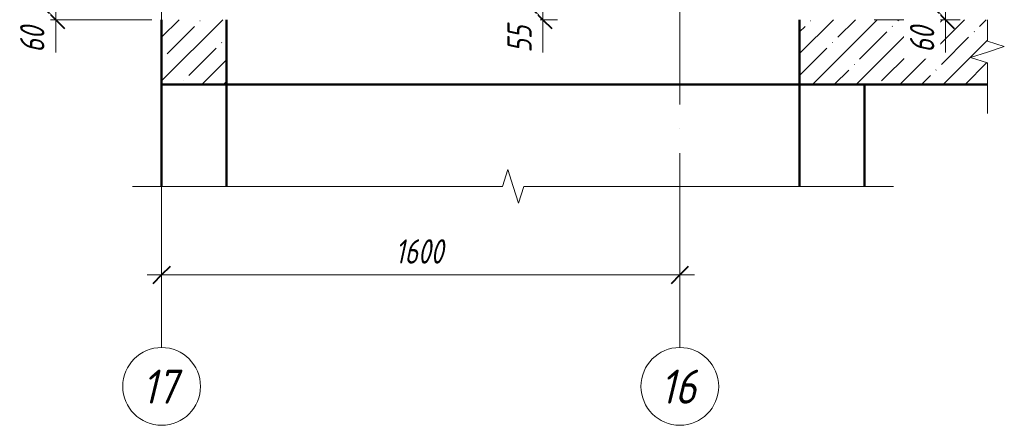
# Model space of a CAD drawing. Header units: millimetres. Extents: x -17457 to 38668, y -1477 to 6786.
# Tile 77 of 104: x 23815 to 26855, y -1412 to -160. Entities that reach past the tile are written whole.
import ezdxf

# ---------------------------------------------------------------- set-up
doc = ezdxf.new("R2010")
doc.units = ezdxf.units.MM
doc.linetypes.add('ADSK_Линия сетки', pattern=[750, 600, -75, 0, -75])
doc.linetypes.add('ADSK_Невидимые', pattern=[150, 90, -60])
for name, color, linetype, lineweight in [('A-____-____-DIMS', 211, 'Continuous', 9), ('A-____-____-DIMS-30', 211, 'Continuous', 9), ('A-____-NOTE-TEXT', 131, 'Continuous', 20), ('A-DETL-GENF-OTLN', 92, 'Continuous', 20), ('A-FLOR-____-HDLN', 190, 'ADSK_Невидимые', 20), ('A-FLOR-____-MCUT', 192, 'Continuous', 50), ('A-FLOR-____-OTLN', 192, 'Continuous', 20), ('A-FLOR-____-PATT', 8, 'Continuous', 50), ('A-WALL-____-MCUT', 113, 'Continuous', 50), ('A-WALL-____-OTLN', 113, 'Continuous', 20), ('S-GRID-____-IDEN', 1, 'Continuous', 20), ('S-GRID-____-OTLN', 1, 'Continuous', 9)]:
    doc.layers.add(name, color=color, linetype=linetype, lineweight=lineweight)
doc.styles.add('GOST Common_I', font='GOST Common Italic.ttf', dxfattribs={"width": 0.9, "height": 105})
doc.styles.add('GOST Common_I_1', font='GOST Common Italic.ttf', dxfattribs={"width": 0.8, "height": 75})
doc.dimstyles.new('ADSK_Округление_5мм__Узкий_', dxfattribs={"dimscale": 304.8, "dimtxt": 0.247469, "dimasz": 0.177165, "dimexe": 0.147638, "dimexo": 0.000322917, "dimgap": 0.03937, "dimtad": 1, "dimdec": 0, "dimlfac": 304.8, "dimrnd": 5, "dimdsep": 46, "dimtxsty": 'GOST Common_I_1', "dimblk1": 'OBLIQUE', "dimblk2": 'OBLIQUE', "dimsah": 1, "dimcen": 0.09, "dimdle": 0.147638, "dimazin": 0, "dimtfac": 1, "dimtdec": 4, "dimtix": 1, "dimtmove": 1, "dimatfit": 3, "dimfxl": 1, "dimtvp": 1, "dimtfill": 1, "dimtolj": 1, "dimtzin": 0, "dimlwd": 20, "dimlwe": 20, "dimarcsym": 2})
doc.dimstyles.new('ADSK_Округление_5мм__Узкий__1', dxfattribs={"dimscale": 304.8, "dimtxt": 0.247469, "dimasz": 0.177165, "dimexe": 0.147638, "dimexo": 0.000322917, "dimgap": 0.03937, "dimtad": 1, "dimdec": 0, "dimlfac": 304.8, "dimrnd": 5, "dimdsep": 46, "dimtxsty": 'GOST Common_I_1', "dimblk1": 'OBLIQUE', "dimblk2": 'OBLIQUE', "dimsah": 1, "dimcen": 0.09, "dimdle": 0.147638, "dimazin": 0, "dimtfac": 1, "dimtdec": 4, "dimtix": 1, "dimtmove": 0, "dimatfit": 3, "dimfxl": 1, "dimtvp": 1, "dimtfill": 1, "dimtolj": 1, "dimtzin": 0, "dimlwd": 20, "dimlwe": 20, "dimarcsym": 2})

# ---------------------------------------------------------------- blocks, each defined once
blk = doc.blocks.new('ADSK_Обрыв_Линия - ADSK_Обрыв_линия-1516213-КЖ1_Р_ВЭ1_Армирование_14')
at = {"layer": 'A-DETL-GENF-OTLN'}
for p, q in [((-51600, -674.4), (-50548, -674.4)), ((-50481.2, -674.4), (-49430, -674.4))]:
    blk.add_line(p, q, dxfattribs=at)
blk = doc.blocks.new('ADSK_Обрыв_Линия - ADSK_Обрыв_линия-1070728-КЖ1_Р_ВЭ1_Армирование_14')
at = {"layer": 'A-DETL-GENF-OTLN'}
for p, q in [((-49050, -226.2), (-49050, -160)), ((-49050, -360), (-49050, -293))]:
    blk.add_line(p, q, dxfattribs=at)
blk = doc.blocks.new('Ось сетки - Круг_Ø8 мм-6408-КЖ1_Р_ВЭ1_Армирование_14')
at = {"layer": 'S-GRID-____-IDEN'}
for start, end in [(0, 180), (180, 360)]:
    blk.add_arc((-50000, -1291.8), 120, start, end, dxfattribs=at)
blk = doc.blocks.new('DIMBLOCK292-КЖ1_Р_ВЭ1_Армирование_14')
at = {"layer": 'A-____-____-DIMS-30', "lineweight": 40}
for p, q in [((23926, -98), (23899, -71)), ((23926, -98), (23953, -125)), ((23926, -160), (23899, -133)), ((23926, -160), (23953, -187))]:
    blk.add_line(p, q, dxfattribs=at)
at = {"layer": 'A-____-____-DIMS-30', "lineweight": 20}
for p, q in [((23926, -98), (23881, -98)), ((23926, -205), (23926, -98)), ((23926, -98), (24290, -98)), ((23926, -162.2), (23926, -129)), ((23926, -160), (23881, -160)), ((23926, -160), (24223, -160)), ((23926, -261.6), (23926, -162.2))]:
    blk.add_line(p, q, dxfattribs=at)
at = {"layer": 'A-____-____-DIMS-30', "color": 0, "lineweight": 20, "insert": (23816, -261.6), "char_height": 75, "width": 101.253, "attachment_point": 1, "rotation": 90, "line_spacing_factor": 1.022761, "style": 'GOST Common_I_1', "bg_fill": 3, "box_fill_scale": 1.25, "bg_fill_color": 256, "bg_fill_true_color": 13158600, "bg_fill_transparency": 0}
blk.add_mtext('60', dxfattribs=at)
blk = doc.blocks.new('_Oblique')
at = {"color": 0, "linetype": 'ByBlock', "lineweight": -2}
blk.add_line((-0.5, -0.5), (0.5, 0.5), dxfattribs=at)
blk = doc.blocks.new('DIMBLOCK299-КЖ1_Р_ВЭ1_Армирование_14')
at = {"layer": 'A-____-____-DIMS-30', "lineweight": 40}
for p, q in [((26673.7, -98), (26646.7, -71)), ((26673.7, -98), (26700.7, -125)), ((26673.7, -160), (26646.7, -133)), ((26673.7, -160), (26700.7, -187))]:
    blk.add_line(p, q, dxfattribs=at)
at = {"layer": 'A-____-____-DIMS-30', "lineweight": 20}
for p, q in [((26673.7, -98), (26420, -98)), ((26673.7, -205), (26673.7, -98)), ((26673.7, -98), (26718.7, -98)), ((26673.7, -162.2), (26673.7, -129)), ((26673.7, -160), (26453, -160)), ((26673.7, -160), (26718.7, -160)), ((26673.7, -261.6), (26673.7, -162.2))]:
    blk.add_line(p, q, dxfattribs=at)
at = {"layer": 'A-____-____-DIMS-30', "color": 0, "lineweight": 20, "insert": (26563.7, -261.6), "char_height": 75, "width": 101.253, "attachment_point": 1, "rotation": 90, "line_spacing_factor": 1.022761, "style": 'GOST Common_I_1', "bg_fill": 3, "box_fill_scale": 1.25, "bg_fill_color": 256, "bg_fill_true_color": 13158600, "bg_fill_transparency": 0}
blk.add_mtext('60', dxfattribs=at)
blk = doc.blocks.new('DIMBLOCK315-КЖ1_Р_ВЭ1_Армирование_14')
at = {"layer": 'A-____-____-DIMS-30', "lineweight": 40}
for p, q in [((25430.5, -107), (25403.5, -80)), ((25430.5, -107), (25457.5, -134)), ((25430.5, -160), (25403.5, -133)), ((25430.5, -160), (25457.5, -187))]:
    blk.add_line(p, q, dxfattribs=at)
at = {"layer": 'A-____-____-DIMS-30', "lineweight": 20}
for p, q in [((25430.5, -107), (25422.3, -107)), ((25430.5, -205), (25430.5, -107)), ((25430.5, -107), (25475.5, -107)), ((25430.5, -162.2), (25430.5, -133.5)), ((25430.5, -160), (25422.3, -160)), ((25430.5, -160), (25475.5, -160)), ((25430.5, -261.6), (25430.5, -162.2))]:
    blk.add_line(p, q, dxfattribs=at)
at = {"layer": 'A-____-____-DIMS-30', "color": 0, "lineweight": 20, "insert": (25320.5, -261.6), "char_height": 75, "width": 101.253, "attachment_point": 1, "rotation": 90, "line_spacing_factor": 1.022761, "style": 'GOST Common_I_1', "bg_fill": 3, "box_fill_scale": 1.25, "bg_fill_color": 256, "bg_fill_true_color": 13158600, "bg_fill_transparency": 0}
blk.add_mtext('55', dxfattribs=at)
blk = doc.blocks.new('DIMBLOCK327-КЖ1_Р_ВЭ1_Армирование_14')
at = {"layer": 'A-____-____-DIMS-30', "lineweight": 20}
for p, q in [((24253, -947.8), (24253, -902.8)), ((25853, -947.8), (25853, -902.8)), ((25898, -947.8), (24208, -947.8)), ((24253, -947.8), (24253, -956)), ((25853, -947.8), (25853, -956))]:
    blk.add_line(p, q, dxfattribs=at)
at = {"layer": 'A-____-____-DIMS-30', "lineweight": 40}
for p, q in [((24253, -947.8), (24280, -920.8)), ((25853, -947.8), (25880, -920.8)), ((24253, -947.8), (24226, -974.8)), ((25853, -947.8), (25826, -974.8))]:
    blk.add_line(p, q, dxfattribs=at)
at = {"layer": 'A-____-____-DIMS-30', "color": 0, "lineweight": 20, "insert": (24974.4, -837.8), "char_height": 75, "width": 188.699, "attachment_point": 1, "line_spacing_factor": 1.022761, "style": 'GOST Common_I_1', "bg_fill": 3, "box_fill_scale": 1.25, "bg_fill_color": 256, "bg_fill_true_color": 13158600, "bg_fill_transparency": 0}
blk.add_mtext('1600', dxfattribs=at)

msp = doc.modelspace()

# ---------------------------------------------------------------- hatches: boundary and pattern name
at = {"layer": 'A-FLOR-____-PATT', "lineweight": 9}
h = msp.add_hatch(dxfattribs=at)
h.set_pattern_fill('FP_3', color=256, style=0, pattern_type=2)
h.set_pattern_definition([(45, (-7991.9, 22500), (-67.35192, 67.35192), []), (45, (-7924.55, 22500), (-67.35192, 67.35192), [119.063, -23.813, 1.006, -22.807])])
h.paths.add_polyline_path([(24453.0322, -360), (24453.0322, -160), (24253.0322, -160), (24253.0322, -360)])
h.paths.add_polyline_path([(26803.0318, -360), (26803.0318, -293), (26751.0703, -276.5), (26803.0318, -226.2148), (26803.0318, -160), (26223.0327, -160), (26223.0327, -360), (26577.0994, -360)])

# ---------------------------------------------------------------- linework, layer by layer
at = {"layer": 'A-____-NOTE-TEXT'}
for p, q in [((26803.0318, -226.2148), (26855.0219, -243.1074)), ((26855.0219, -243.1074), (26803.0318, -260)), ((26803.0318, -260), (26751.0703, -276.5)), ((26803.0318, -293), (26751.0703, -276.5)), ((26803.0318, -360), (26803.0318, -450)), ((25305.032, -674.359), (25321.532, -622.3974)), ((25338.032, -674.359), (25321.532, -622.3974)), ((24253.0322, -674.359), (24163.0322, -674.359)), ((25354.9246, -726.349), (25338.032, -674.359)), ((25371.8172, -674.359), (25354.9246, -726.349)), ((26423.0318, -674.359), (26513.0318, -674.359))]:
    msp.add_line(p, q, dxfattribs=at)
at = {"layer": 'A-FLOR-____-HDLN'}
msp.add_line((26223.2927, -160), (26223.2927, -360), dxfattribs=at)
at = {"layer": 'A-FLOR-____-MCUT'}
for p, q in [((24253.0322, -160), (24253.0322, -360)), ((24453.0322, -360), (24453.0322, -160)), ((26223.0327, -160), (26223.0327, -360)), ((26223.0327, -360), (26803.0318, -360))]:
    msp.add_line(p, q, dxfattribs=at)
at = {"layer": 'A-FLOR-____-OTLN'}
msp.add_line((26223.0327, -360), (26222.9831, -360), dxfattribs=at)
at = {"layer": 'A-WALL-____-MCUT'}
for p, q in [((24253.0322, -360), (24253.0322, -674.359)), ((24453.0322, -360), (24253.0322, -360)), ((24453.0322, -674.359), (24453.0322, -360)), ((26223.0327, -360), (26223.0327, -674.359)), ((26423.0327, -674.359), (26423.0327, -360))]:
    msp.add_line(p, q, dxfattribs=at)
at = {"layer": 'A-WALL-____-OTLN', "lineweight": 50}
msp.add_line((26222.9831, -360), (24453.0322, -360), dxfattribs=at)
at = {"layer": 'S-GRID-____-OTLN', "linetype": 'ADSK_Линия сетки'}
for p, q in [((24253.0322, -1171.839), (24253.0322, 4335.9731)), ((25853.0322, -1171.839), (25853.0322, 4335.9731))]:
    msp.add_line(p, q, dxfattribs=at)

# ---------------------------------------------------------------- block references
at = {"layer": 'A-DETL-GENF-OTLN'}
for name in ['ADSK_Обрыв_Линия - ADSK_Обрыв_линия-1070728-КЖ1_Р_ВЭ1_Армирование_14', 'ADSK_Обрыв_Линия - ADSK_Обрыв_линия-1516213-КЖ1_Р_ВЭ1_Армирование_14']:
    msp.add_blockref(name, (75853.0322, 0), dxfattribs=at)
at = {"layer": 'S-GRID-____-IDEN'}
for p in [(74253.0322, 0), (75853.0322, 0)]:
    msp.add_blockref('Ось сетки - Круг_Ø8 мм-6408-КЖ1_Р_ВЭ1_Армирование_14', p, dxfattribs=at)

# ---------------------------------------------------------------- texts
at = {"layer": 'S-GRID-____-IDEN', "lineweight": 9, "char_height": 105, "width": 145.025269, "attachment_point": 1, "style": 'GOST Common_I'}
for s, insert in [('17', (24192.978, -1240.079)), ('16', (25792.978, -1240.079))]:
    msp.add_mtext(s, dxfattribs=dict(at, insert=insert))

# ---------------------------------------------------------------- next in the draw order: dimensions: what is measured, and where the dimension line sits
at = {"layer": 'A-____-____-DIMS', "lineweight": 20}
for base, p1, p2, override, picture, middle in [((23926.0378, -98), (24253.0322, -160), (24320.0329, -98), {"dimpost": '<>', "dimfxl": 91.285741}, 'DIMBLOCK292-КЖ1_Р_ВЭ1_Армирование_14', (23866.0257, -210.9622)), ((25430.4836, -107), (25392.2999, -160), (25392.2999, -107), {"dimpost": '<>', "dimfxl": 53}, 'DIMBLOCK315-КЖ1_Р_ВЭ1_Армирование_14', (25370.4715, -210.9622)), ((26673.735, -98), (26423.0327, -160), (26390.0325, -98), {"dimpost": '<>', "dimfxl": 70.235439}, 'DIMBLOCK299-КЖ1_Р_ВЭ1_Армирование_14', (26613.7229, -210.9622))]:
    dim = msp.add_linear_dim(base=base, p1=p1, p2=p2, angle=90, dimstyle='ADSK_Округление_5мм__Узкий_', override=override, dxfattribs=at)
    dim.commit()
    dim.dimension.update_dxf_attribs({"geometry": picture, "text_midpoint": middle, "dimtype": 160, "text_rotation": 90})
dim = msp.add_linear_dim(base=(24253.0322, -947.814), p1=(25853.0322, -985.9978), p2=(24253.0322, -985.9978), angle=0, dimstyle='ADSK_Округление_5мм__Узкий__1', override={"dimpost": '<>', "dimfxl": 1600}, dxfattribs=at)
dim.commit()
dim.dimension.update_dxf_attribs({"geometry": 'DIMBLOCK327-КЖ1_Р_ВЭ1_Армирование_14', "text_midpoint": (25053.0322, -897.8311)})

doc.saveas('drawing.dxf')
